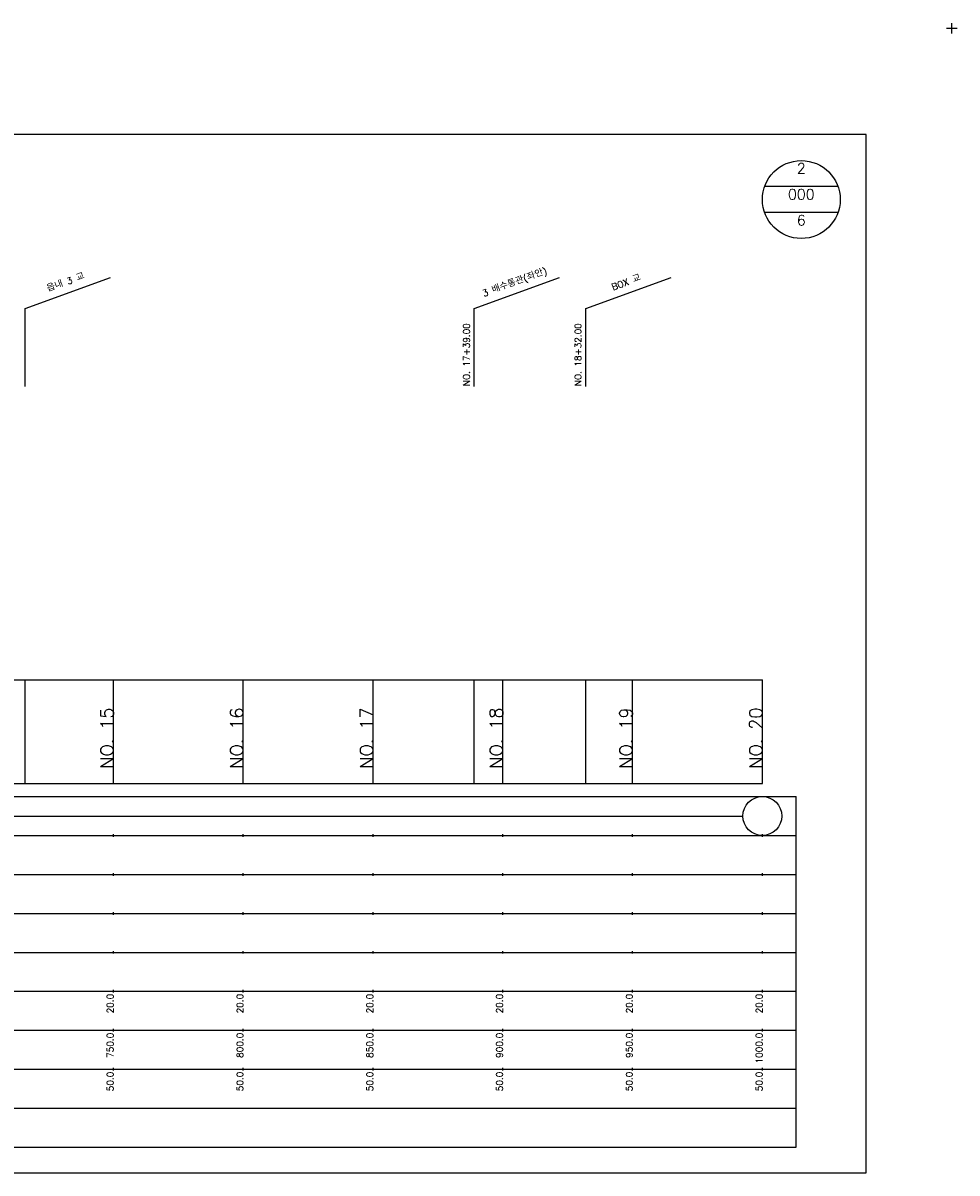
# Model space of a CAD drawing. Extents: x -2 to 685, y -2 to 1451.
# Tile 4 of 6: x 325 to 685, y 525 to 968. Entities that reach past the tile are written whole.
import ezdxf
from ezdxf.enums import TextEntityAlignment as Align

# ---------------------------------------------------------------- set-up
doc = ezdxf.new("R2010")
doc.units = 0
doc.header["$LTSCALE"] = 5
for name, color, linetype in [('BOX', 5, 'CONTINUOUS'), ('DT1', 3, 'CONTINUOUS'), ('DT2', 6, 'CONTINUOUS'), ('LT1', 4, 'CONTINUOUS'), ('ST1', 7, 'CONTINUOUS')]:
    doc.layers.add(name, color=color, linetype=linetype)
doc.styles.add('GHS', font='ROMANS.shx', dxfattribs={"bigfont": 'GHS.shx'})

msp = doc.modelspace()

# ---------------------------------------------------------------- linework, layer by layer
at = {"layer": 'BOX'}
msp.add_lwpolyline([(50, 525), (650, 525), (650, 925), (50, 925), (50, 525)], dxfattribs=at)
at = {"layer": 'DT1'}
for p, q in [((360, 704.83), (360, 705.83)), ((410, 704.83), (410, 705.83)), ((460, 704.83), (460, 705.83)), ((510, 704.83), (510, 705.83)), ((560, 704.83), (560, 705.83)), ((610, 704.83), (610, 705.83))]:
    msp.add_line(p, q, dxfattribs=at)
at = {"layer": 'LT1', "linetype": 'CONTINUOUS'}
for p, q in [((326, 858), (358.89, 869.97)), ((499, 858), (531.89, 869.97)), ((542, 858), (574.89, 869.97)), ((326, 828), (326, 858)), ((499, 828), (499, 858)), ((542, 828), (542, 858))]:
    msp.add_line(p, q, dxfattribs=at)
at = {"layer": 'LT1'}
for p, q in [((326, 675), (326, 715)), ((360, 675), (360, 715)), ((410, 675), (410, 715)), ((460, 675), (460, 715)), ((499, 675), (499, 715)), ((510, 675), (510, 715)), ((542, 675), (542, 715)), ((560, 675), (560, 715)), ((610, 675), (610, 715)), ((110, 675), (610, 675)), ((360, 654.5), (360, 655.5)), ((410, 654.5), (410, 655.5)), ((460, 654.5), (460, 655.5)), ((510, 654.5), (510, 655.5)), ((560, 654.5), (560, 655.5)), ((610, 654.5), (610, 655.5)), ((360, 639.5), (360, 640.5)), ((410, 639.5), (410, 640.5)), ((460, 639.5), (460, 640.5)), ((510, 639.5), (510, 640.5)), ((560, 639.5), (560, 640.5)), ((610, 639.5), (610, 640.5)), ((360, 624.5), (360, 625.5)), ((410, 624.5), (410, 625.5)), ((460, 624.5), (460, 625.5)), ((510, 624.5), (510, 625.5)), ((560, 624.5), (560, 625.5)), ((610, 624.5), (610, 625.5)), ((360, 609.5), (360, 610.5)), ((410, 609.5), (410, 610.5)), ((460, 609.5), (460, 610.5)), ((510, 609.5), (510, 610.5)), ((560, 609.5), (560, 610.5)), ((610, 609.5), (610, 610.5)), ((360, 594.5), (360, 595.5)), ((410, 594.5), (410, 595.5)), ((460, 594.5), (460, 595.5)), ((510, 594.5), (510, 595.5)), ((560, 594.5), (560, 595.5)), ((610, 594.5), (610, 595.5)), ((360, 579.5), (360, 580.5)), ((410, 579.5), (410, 580.5)), ((460, 579.5), (460, 580.5)), ((510, 579.5), (510, 580.5)), ((560, 579.5), (560, 580.5)), ((610, 579.5), (610, 580.5)), ((360, 564.5), (360, 565.5)), ((410, 564.5), (410, 565.5)), ((460, 564.5), (460, 565.5)), ((510, 564.5), (510, 565.5)), ((560, 564.5), (560, 565.5)), ((610, 564.5), (610, 565.5))]:
    msp.add_line(p, q, dxfattribs=at)
msp.add_lwpolyline([(110, 715), (160, 715), (210, 715), (260, 715), (310, 715), (360, 715), (410, 715), (460, 715), (510, 715), (560, 715), (610, 715)], dxfattribs=at)
at = {"layer": 'ST1'}
for p, q in [((681, 966), (685, 966)), ((683, 964), (683, 968)), ((80, 670), (623, 670)), ((623, 535), (623, 670)), ((87.5, 655), (623, 655)), ((80, 640), (623, 640)), ((87.5, 625), (623, 625)), ((80, 610), (623, 610)), ((80, 595), (623, 595)), ((80, 580), (623, 580)), ((80, 565), (623, 565)), ((80, 550), (623, 550)), ((80, 535), (623, 535))]:
    msp.add_line(p, q, dxfattribs=at)
at = {"layer": 'ST1', "linetype": 'CONTINUOUS'}
for p, q in [((639.14, 905), (610.86, 905)), ((639.14, 895), (610.86, 895)), ((117.5, 662.5), (602.5, 662.5))]:
    msp.add_line(p, q, dxfattribs=at)
for centre, radius in [((625, 900), 15), ((610, 662.5), 7.5)]:
    msp.add_circle(centre, radius, dxfattribs=at)

# ---------------------------------------------------------------- texts
at = {"layer": 'DT1', "linetype": 'CONTINUOUS', "style": 'GHS'}
for s, p in [('3 배수통관(좌안)', (515, 866.99)), ('읍내 3 교', (342, 866.99)), ('BOX 교', (558, 866.99))]:
    msp.add_text(s, height=2.5, rotation=20, dxfattribs=at).set_placement(p, align=Align.CENTER)
for s, p in [('NO. 17+39.00 ', (497.25, 828.12)), ('NO. 18+32.00 ', (540.25, 828.12))]:
    msp.add_text(s, height=2.5, rotation=90, dxfattribs=at).set_placement(p)
at = {"layer": 'DT1', "style": 'GHS'}
for s, height, p in [('NO. 15', 5, (360, 704.33)), ('NO. 16', 5, (410, 704.33)), ('NO. 17', 5, (460, 704.33)), ('NO. 18', 5, (510, 704.33)), ('NO. 19', 5, (560, 704.33)), ('NO. 20', 5, (610, 704.33)), (' 20.0', 2.5, (360, 594)), (' 20.0', 2.5, (410, 594)), (' 20.0', 2.5, (460, 594)), (' 20.0', 2.5, (510, 594)), (' 20.0', 2.5, (560, 594)), (' 20.0', 2.5, (610, 594)), ('   750.0', 2.5, (360, 579)), ('   800.0', 2.5, (410, 579)), ('   850.0', 2.5, (460, 579)), ('   900.0', 2.5, (510, 579)), ('   950.0', 2.5, (560, 579)), ('  1000.0', 2.5, (610, 579)), ('  50.0', 2.5, (360, 564)), ('  50.0', 2.5, (410, 564)), ('  50.0', 2.5, (460, 564)), ('  50.0', 2.5, (510, 564)), ('  50.0', 2.5, (560, 564)), ('  50.0', 2.5, (610, 564))]:
    msp.add_text(s, height=height, rotation=90, dxfattribs=at).set_placement(p, align=Align.RIGHT)
at = {"layer": 'DT2', "linetype": 'CONTINUOUS', "style": 'GHS'}
for s, p in [('2', (625, 910)), ('000', (625, 900)), ('6', (625, 890))]:
    msp.add_text(s, height=4, dxfattribs=at).set_placement(p, align=Align.CENTER)

doc.saveas('drawing.dxf')
